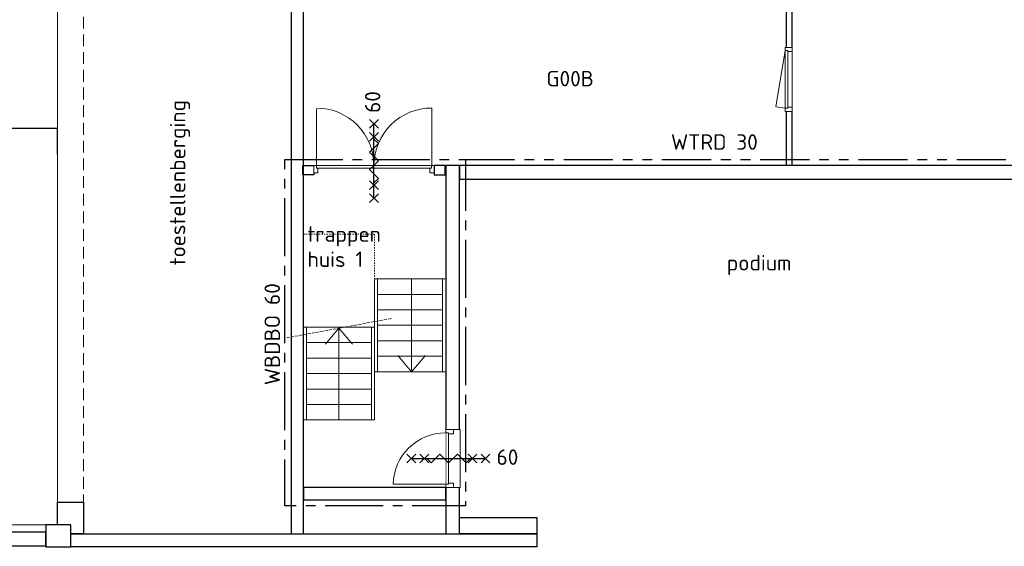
# Model space of a CAD drawing. Header units: millimetres. Extents: x -28579 to 211491, y -26192 to 102706.
# Tile 17 of 48: x -6733 to 9179, y 40142 to 48645. Entities that reach past the tile are written whole.
import ezdxf

# ---------------------------------------------------------------- set-up
doc = ezdxf.new("R2010")
doc.units = ezdxf.units.MM
doc.header["$LTSCALE"] = 100
doc.header["$PDMODE"] = 1
doc.header["$PDSIZE"] = -2
for name, pattern in [('B0202', [28.125, 18.75, -3.125, 3.125, -3.125]), ('HIDDEN', [9.525, 6.35, -3.175]), ('PHANTOM2', [31.75, 15.875, -3.175, 3.175, -3.175, 3.175, -3.175]), ('STYLE_01', [0.416641, 0.208282, -0.208359]), ('STYLE_02', [0.694427, 0.486069, -0.208359])]:
    doc.linetypes.add(name, pattern=pattern)
for name, color, linetype in [('AL22FF1-_KALKZANDST', 2, 'Continuous'), ('AL28_BETON', 3, 'Continuous'), ('AL65_BEVEILIGING', 1, 'Continuous'), ('AT1A_TEKST', 2, 'Continuous'), ('AT25_TEKST', 2, 'Continuous'), ('br.compartimentering', 4, 'B0202')]:
    doc.layers.add(name, color=color, linetype=linetype)
doc.layers.add('hulplijnen', color=6, linetype='Continuous', plot=False)
doc.layers.add('None', color=7, linetype='Continuous', lineweight=5)
doc.styles.add('03_100', font='isocpeur.ttf')
doc.styles.get("Standard").update_dxf_attribs({"font": 'isocpeur.ttf'})
doc.styles.add('Tekton Plus Regular', font='isocpeur.ttf')
doc.dimstyles.get("Standard").update_dxf_attribs({"dimtxt": 0.18, "dimasz": 0.18, "dimexe": 0.18, "dimexo": 0.0625, "dimgap": 0.09, "dimtad": 0, "dimtih": 1, "dimtoh": 1, "dimdec": 4, "dimzin": 0, "dimdsep": 46, "dimtxsty": 'Standard', "dimcen": 0.09, "dimadec": 0, "dimazin": 0, "dimtfac": 1, "dimtdec": 4, "dimtofl": 0, "dimtmove": 0, "dimatfit": 0, "dimfxl": 1, "dimtolj": 1, "dimtzin": 0, "dimarcsym": 0})

# ---------------------------------------------------------------- blocks, each defined once
blk = doc.blocks.new('Group-169')
at = {"layer": 'None', "color": 8, "linetype": 'Continuous', "lineweight": 5}
for q in [(-55099, 25853), (-54665, 25853)]:
    blk.add_line((-54882, 25592), q, dxfattribs=at)
blk = doc.blocks.new('Group-170')
at = {"layer": 'None', "color": 8, "linetype": 'Continuous', "lineweight": 5}
for q in [(-56273, 26035), (-55840, 26035)]:
    blk.add_line((-56056, 26295), q, dxfattribs=at)
blk = doc.blocks.new('Group-171')
at = {"layer": 'None', "color": 8, "linetype": 'Continuous', "lineweight": 5}
blk.add_line((-56056, 26313), (-56056, 24813), dxfattribs=at)
at = {"layer": 'None', "color": 7}
blk.add_blockref('Group-170', (0, 0), dxfattribs=at)
at = {"color": 8, "linetype": 'Continuous', "lineweight": 5}
for points in [[(-55432, 27092), (-55481, 27092), (-55481, 25592), (-55432, 25592)], [(-56631, 26313), (-56582, 26313), (-56582, 24813), (-56631, 24813)]]:
    blk.add_wipeout(points, dxfattribs=at).dxf.layer = 'None'
at = {"layer": 'None', "color": 8, "linetype": 'Continuous', "lineweight": 5}
for points in [[(-55432, 27092), (-55481, 27092), (-55481, 25592), (-55432, 25592)], [(-55433, 27092), (-54382, 27092), (-54382, 26842), (-55433, 26842)], [(-55433, 26842), (-54382, 26842), (-54382, 26592), (-55433, 26592)], [(-56631, 26313), (-56582, 26313), (-56582, 24813), (-56631, 24813)], [(-56582, 26313), (-55531, 26313), (-55531, 26063), (-56582, 26063)], [(-56582, 26063), (-55531, 26063), (-55531, 25813), (-56582, 25813)], [(-56582, 25813), (-55531, 25813), (-55531, 25563), (-56582, 25563)], [(-56582, 25563), (-55531, 25563), (-55531, 25313), (-56582, 25313)], [(-56582, 25313), (-55531, 25313), (-55531, 25063), (-56582, 25063)], [(-56582, 25063), (-55531, 25063), (-55531, 24813), (-56582, 24813)]]:
    blk.add_lwpolyline(points, close=True, dxfattribs=at)
at = {"color": 8, "linetype": 'Continuous', "lineweight": 5}
blk.add_wipeout([(-55433, 25842), (-54382, 25842), (-54382, 25592), (-55433, 25592)], dxfattribs=at).dxf.layer = 'None'
at = {"layer": 'None', "color": 8, "linetype": 'Continuous', "lineweight": 5}
blk.add_line((-54882, 27092), (-54882, 25592), dxfattribs=at)
blk.add_lwpolyline([(-55433, 25842), (-54382, 25842), (-54382, 25592), (-55433, 25592)], close=True, dxfattribs=at)
at = {"layer": 'None', "color": 7}
blk.add_blockref('Group-169', (0, 0), dxfattribs=at)
at = {"color": 8, "linetype": 'Continuous', "lineweight": 5}
blk.add_wipeout([(-55531, 26313), (-55481, 26313), (-55481, 24813), (-55531, 24813)], dxfattribs=at).dxf.layer = 'None'
at = {"layer": 'None', "color": 8, "linetype": 'STYLE_01', "lineweight": 5}
blk.add_lwpolyline([(-56631, 27813), (-55481, 27813), (-55481, 26313), (-56631, 26313)], close=True, dxfattribs=at)
at = {"layer": 'None', "color": 8, "linetype": 'Continuous', "lineweight": 5}
for points in [[(-55433, 26592), (-54382, 26592), (-54382, 26342), (-55433, 26342)], [(-55531, 26313), (-55481, 26313), (-55481, 24813), (-55531, 24813)], [(-55433, 26342), (-54382, 26342), (-54382, 26092), (-55433, 26092)], [(-55433, 26092), (-54382, 26092), (-54382, 25842), (-55433, 25842)]]:
    blk.add_lwpolyline(points, close=True, dxfattribs=at)
at = {"color": 8, "linetype": 'Continuous', "lineweight": 5}
blk.add_wipeout([(-54382, 27091), (-54331, 27091), (-54331, 25592), (-54382, 25592)], dxfattribs=at).dxf.layer = 'None'
at = {"layer": 'None', "color": 8, "linetype": 'Continuous', "lineweight": 5}
blk.add_lwpolyline([(-54382, 27091), (-54331, 27091), (-54331, 25592), (-54382, 25592)], close=True, dxfattribs=at)
blk = doc.blocks.new('Group-203')
at = {"color": 8, "linetype": 'Continuous', "lineweight": 5}
blk.add_wipeout([(-48845, 30829), (-48731, 30829), (-48731, 29795), (-48845, 29795)], dxfattribs=at).dxf.layer = 'None'
at = {"layer": 'None', "color": 8, "linetype": 'Continuous', "lineweight": 5}
blk.add_lwpolyline([(-48845, 30829), (-48731, 30829), (-48731, 29795), (-48845, 29795)], close=True, dxfattribs=at)
at = {"color": 8, "linetype": 'Continuous', "lineweight": 5}
for points in [[(-48731, 30762), (-48731, 30829), (-48845, 30829), (-48845, 30762)], [(-48845, 29862), (-48731, 29862), (-48731, 29795), (-48845, 29795)]]:
    blk.add_wipeout(points, dxfattribs=at).dxf.layer = 'None'
at = {"layer": 'None', "color": 8, "linetype": 'Continuous', "lineweight": 5}
for points in [[(-48731, 30762), (-48731, 30829), (-48845, 30829), (-48845, 30762)], [(-48845, 29862), (-48731, 29862), (-48731, 29795), (-48845, 29795)]]:
    blk.add_lwpolyline(points, close=True, dxfattribs=at)
at = {"color": 8, "linetype": 'Continuous', "lineweight": 5}
blk.add_wipeout([(-48845, 30777), (-48805, 30777), (-48805, 29847), (-48845, 29847)], dxfattribs=at).dxf.layer = 'None'
at = {"layer": 'None', "color": 8, "linetype": 'Continuous', "lineweight": 5}
for p, q in [((-48845, 30777), (-48994, 29871)), ((-48991, 29871), (-48845, 29847))]:
    blk.add_line(p, q, dxfattribs=at)
blk.add_lwpolyline([(-48845, 30777), (-48805, 30777), (-48805, 29847), (-48845, 29847)], close=True, dxfattribs=at)
blk = doc.blocks.new('60min br.w.')
at = {"layer": 'AL65_BEVEILIGING'}
for p, q in [((-671, 71), (-529, -71)), ((-671, -71), (-529, 71)), ((-600, 0), (600, 0)), ((-461, 71), (-319, -71)), ((-461, -71), (-319, 71)), ((319, -71), (461, 71)), ((319, 71), (461, -71)), ((529, -71), (671, 71)), ((529, 71), (671, -71))]:
    blk.add_line(p, q, dxfattribs=at)
blk.add_lwpolyline([(-351, 0), (-280, -71), (-139, 71), (3, -71), (144, 71), (286, -71), (356, 0)], dxfattribs=at)
at = {"layer": 'AL65_BEVEILIGING', "style": '03_100'}
blk.add_text('60', height=250, dxfattribs=at).set_placement((777, -104))
blk = doc.blocks.new('*D361')
at = {"layer": 'Defpoints', "color": 0, "linetype": 'Continuous', "lineweight": 0, "ltscale": 0.5, "transparency": 16777216}
for p in [(-6123, 46886), (-27198, 46476), (-6123, 46476)]:
    blk.add_point(p, dxfattribs=at)
at = {"layer": 'hulplijnen', "color": 0, "linetype": 'Continuous', "lineweight": -2, "ltscale": 0.5, "transparency": 16777216}
for p, q in [((-27198, 46476), (-27198, 46886)), ((-27198, 46886), (-16716, 46886)), ((-6123, 46886), (-16605, 46886)), ((-6123, 46476), (-6123, 46886))]:
    blk.add_line(p, q, dxfattribs=at)
at = {"layer": 'hulplijnen', "color": 0, "linetype": 'Continuous', "lineweight": 0, "ltscale": 0.5, "transparency": 16777216}
for points in [[(-27198, 46886), (-27198, 46886), (-27198, 46886)], [(-6123, 46886), (-6123, 46886), (-6123, 46886)]]:
    blk.add_solid(points, dxfattribs=at)
at = {"layer": 'hulplijnen', "color": 0, "linetype": 'Continuous', "lineweight": 0, "ltscale": 0.5, "transparency": 16777216, "insert": (-16660, 46886), "char_height": 18, "attachment_point": 5}
blk.add_mtext('\\A1;21075.0000', dxfattribs=at)

msp = doc.modelspace()

# ---------------------------------------------------------------- linework, layer by layer
at = {"layer": 'None', "color": 140, "linetype": 'Continuous', "lineweight": 15}
for p, q in [((-1938, 46268), (-1938, 47198)), ((-70, 46288), (-70, 47218))]:
    msp.add_line(p, q, dxfattribs=at)

# ---------------------------------------------------------------- texts
at = {"layer": 'AT1A_TEKST', "style": '03_100'}
msp.add_text('WBDBO 60', height=249.999995, rotation=90, dxfattribs=at).set_placement((-2526.14517, 42742.66706))
at = {"layer": 'AT25_TEKST', "style": '03_100'}
msp.add_text('WTRD 30', height=249.999995, dxfattribs=at).set_placement((3791.35446, 46544.23303))
at = {"layer": 'None', "color": 1, "insert": (1779, 47818.11047), "char_height": 250, "attachment_point": 1, "line_spacing_factor": 0.976858, "style": 'Tekton Plus Regular'}
msp.add_mtext('G00B', dxfattribs=at)

# ---------------------------------------------------------------- wipeouts: each hides what was drawn before it
at = {"color": 8, "linetype": 'STYLE_01', "lineweight": 5}
msp.add_wipeout([(-6123, 49263), (-5703, 49263), (-5703, 40855), (-6123, 40855)], dxfattribs=at).dxf.layer = 'None'
at = {"color": 8, "linetype": 'Continuous', "lineweight": 5}
for points in [[(5752, 46288), (5752, 49073), (5652, 49073), (5652, 46288)], [(-27418, 40148), (-6313, 40148), (-6313, 40368), (-27418, 40368)]]:
    msp.add_wipeout(points, dxfattribs=at).dxf.layer = 'None'
at = {"color": 1, "linetype": 'Continuous', "lineweight": 35}
for points in [[(-3853.48, 44678), (-3853.48, 48111.30007), (-4387, 48111.30007), (-4387, 44678)], [(4694, 43858.96), (5732, 43858.96), (5732, 44926), (4694, 44926)]]:
    msp.add_wipeout(points, dxfattribs=at).dxf.layer = 'None'

# ---------------------------------------------------------------- next in the draw order: linework, layer by layer
at = {"layer": 'AL22FF1-_KALKZANDST'}
for points in [[(5752, 46288), (5752, 49073), (5652, 49073), (5652, 46288)], [(-27418, 40148), (-6313, 40148), (-6313, 40368), (-27418, 40368)]]:
    msp.add_lwpolyline(points, close=True, dxfattribs=at)
at = {"layer": 'None', "color": 8, "linetype": 'HIDDEN', "lineweight": 5, "ltscale": 0.3}
msp.add_lwpolyline([(-6123, 49263), (-5703, 49263), (-5703, 40855), (-6123, 40855)], close=True, dxfattribs=at)

# ---------------------------------------------------------------- next in the draw order: texts
at = {"layer": 'None', "color": 1, "insert": (-4305.99172, 44678), "char_height": 250, "attachment_point": 1, "rotation": 90, "line_spacing_factor": 0.976858, "style": 'Tekton Plus Regular'}
msp.add_mtext('toestellenberging', dxfattribs=at)
at = {"layer": 'None', "color": 1, "insert": (4694, 44844.99172), "char_height": 250, "attachment_point": 1, "line_spacing_factor": 0.976858, "style": 'Tekton Plus Regular'}
msp.add_mtext('podium', dxfattribs=at)

# ---------------------------------------------------------------- next in the draw order: dimensions: what is measured, and where the dimension line sits
at = {"layer": 'hulplijnen', "linetype": 'Continuous', "lineweight": 0, "ltscale": 0.5}
dim = msp.add_linear_dim(base=(-6123, 46886.05163), p1=(-27198, 46475.5), p2=(-6123, 46475.5), dimstyle='Standard', override={"dimtxt": 18}, dxfattribs=at)
dim.commit()
dim.dimension.update_dxf_attribs({"geometry": '*D361', "text_midpoint": (-16660.5, 46886.05163)})

# ---------------------------------------------------------------- next in the draw order: block references
at = {"layer": 'None', "color": 7}
msp.add_blockref('Group-203', (54483, 17368), dxfattribs=at)

# ---------------------------------------------------------------- next in the draw order: wipeouts: each hides what was drawn before it
at = {"color": 8, "linetype": 'Continuous', "lineweight": 5}
msp.add_wipeout([(12547, 46068), (12547, 46288), (372, 46288), (372, 46068), (1158, 46068), (12091, 46068)], dxfattribs=at).dxf.layer = 'None'

# ---------------------------------------------------------------- next in the draw order: linework, layer by layer
at = {"layer": 'AL22FF1-_KALKZANDST'}
msp.add_lwpolyline([(12547, 46068), (12547, 46288), (372, 46288), (372, 46068), (1158, 46068), (12091, 46068)], close=True, dxfattribs=at)

# ---------------------------------------------------------------- next in the draw order: wipeouts: each hides what was drawn before it
at = {"color": 8, "linetype": 'Continuous', "lineweight": 5}
msp.add_wipeout([(152, 46288), (152, 46181), (152, 40637), (152, 40540), (152, 40345), (372, 40345), (372, 46288)], dxfattribs=at).dxf.layer = 'None'

# ---------------------------------------------------------------- next in the draw order: linework, layer by layer
at = {"layer": 'AL22FF1-_KALKZANDST'}
for points in [[(142, 46288), (-36, 46288), (-36, 46138), (142, 46138)], [(152, 46288), (152, 46181), (152, 40637), (152, 40540), (152, 40345), (372, 40345), (372, 46288)]]:
    msp.add_lwpolyline(points, close=True, dxfattribs=at)
at = {"layer": 'None', "color": 8, "linetype": 'Continuous', "lineweight": 5}
msp.add_line((152, 40863), (152, 41063), dxfattribs=at)

# ---------------------------------------------------------------- next in the draw order: block references
at = {"layer": 'None', "color": 7}
msp.add_blockref('Group-171', (54483, 17368), dxfattribs=at)

# ---------------------------------------------------------------- next in the draw order: wipeouts: each hides what was drawn before it
at = {"color": 140, "linetype": 'Continuous', "lineweight": 15}
msp.add_wipeout([(-103, 46288), (-36, 46288), (-36, 46174), (-103, 46174)], dxfattribs=at).dxf.layer = 'None'
at = {"color": 8, "linetype": 'Continuous', "lineweight": 5}
for points in [[(-2178, 41093), (-2178, 40893), (152, 40893), (152, 41093)], [(-5908, 40345), (1622, 40345), (1622, 40135), (-5908, 40135)]]:
    msp.add_wipeout(points, dxfattribs=at).dxf.layer = 'None'

# ---------------------------------------------------------------- next in the draw order: linework, layer by layer
at = {"layer": 'AL22FF1-_KALKZANDST'}
for points in [[(-2148, 41093), (-2148, 40893), (152, 40893), (152, 41093)], [(-5908, 40345), (1622, 40345), (1622, 40135), (-5908, 40135)]]:
    msp.add_lwpolyline(points, close=True, dxfattribs=at)
at = {"layer": 'None', "color": 140, "linetype": 'Continuous', "lineweight": 15}
msp.add_lwpolyline([(-103, 46288), (-36, 46288), (-36, 46174), (-103, 46174)], close=True, dxfattribs=at)

# ---------------------------------------------------------------- next in the draw order: wipeouts: each hides what was drawn before it
at = {"color": 8, "linetype": 'Continuous', "lineweight": 5}
for points in [[(-2148, 40345), (-2148, 40527), (-2148, 41146), (-2148, 41455), (-2148, 42058), (-2148, 49773), (-2348, 49773), (-2348, 41146), (-2348, 40527), (-2348, 40345)], [(-6123, 40855), (-5703, 40855), (-5703, 40345), (-6123, 40345)], [(372, 40606), (1622, 40606), (1622, 40345), (372, 40345)]]:
    msp.add_wipeout(points, dxfattribs=at).dxf.layer = 'None'
at = {"color": 140, "linetype": 'Continuous', "lineweight": 15}
msp.add_wipeout([(-1008, 46288), (-78, 46288), (-78, 46248), (-1008, 46248)], dxfattribs=at).dxf.layer = 'None'
at = {"color": 255, "linetype": 'Continuous', "lineweight": 5}
msp.add_wipeout([(152, 42027), (386, 42027), (386, 41093), (152, 41093)], dxfattribs=at).dxf.layer = 'None'

# ---------------------------------------------------------------- next in the draw order: linework, layer by layer
at = {"layer": 'AL22FF1-_KALKZANDST'}
for points in [[(-2148, 40345), (-2148, 40527), (-2148, 41146), (-2148, 41455), (-2148, 42058), (-2148, 49773), (-2348, 49773), (-2348, 41146), (-2348, 40527), (-2348, 40345)], [(-2158, 46288), (-1980, 46288), (-1980, 46138), (-2158, 46138)], [(-6123, 40855), (-5703, 40855), (-5703, 40345), (-6123, 40345)], [(372, 40606), (1622, 40606), (1622, 40345), (372, 40345)]]:
    msp.add_lwpolyline(points, close=True, dxfattribs=at)
at = {"layer": 'br.compartimentering', "linetype": 'PHANTOM2', "ltscale": 0.5, "flags": 128}
msp.add_lwpolyline([(472, 46388), (12867, 46388), (12867, 40952), (15297, 40952), (15297, 35153), (20803.58591, 35153), (21807.76727, 35427.34004)], dxfattribs=at)
at = {"layer": 'None', "color": 8, "linetype": 'STYLE_02', "lineweight": 5}
msp.add_line((-2418, 43507), (-728, 43820), dxfattribs=at)
at = {"layer": 'None', "color": 140, "linetype": 'Continuous', "lineweight": 15}
msp.add_lwpolyline([(-1008, 46288), (-78, 46288), (-78, 46248), (-1008, 46248)], close=True, dxfattribs=at)
at = {"layer": 'None', "color": 255, "linetype": 'Continuous', "lineweight": 5}
msp.add_lwpolyline([(152, 42027), (386, 42027), (386, 41093), (152, 41093)], close=True, dxfattribs=at)

# ---------------------------------------------------------------- next in the draw order: texts
at = {"layer": 'None', "color": 1, "insert": (-2082, 45309.02391), "char_height": 250, "attachment_point": 1, "line_spacing_factor": 0.976858, "style": 'Tekton Plus Regular'}
msp.add_mtext('trappen\\Phuis 1', dxfattribs=at)

# ---------------------------------------------------------------- next in the draw order: wipeouts: each hides what was drawn before it
at = {"color": 140, "linetype": 'Continuous', "lineweight": 15}
msp.add_wipeout([(-1913, 46288), (-1980, 46288), (-1980, 46174), (-1913, 46174)], dxfattribs=at).dxf.layer = 'None'
at = {"color": 8, "linetype": 'Continuous', "lineweight": 5}
msp.add_wipeout([(-6313, 40135), (-5908, 40135), (-5908, 40488), (-6313, 40488)], dxfattribs=at).dxf.layer = 'None'

# ---------------------------------------------------------------- next in the draw order: linework, layer by layer
at = {"layer": 'AL28_BETON'}
msp.add_lwpolyline([(-6313, 40135), (-5908, 40135), (-5908, 40488), (-6313, 40488)], close=True, dxfattribs=at)
at = {"layer": 'hulplijnen', "linetype": 'Continuous', "lineweight": 0, "ltscale": 0.5}
msp.add_lwpolyline([(-27198, 52463), (-6123, 52463), (-6123, 40488), (-27198, 40488)], close=True, dxfattribs=at)
at = {"layer": 'None', "color": 140, "linetype": 'Continuous', "lineweight": 15}
msp.add_lwpolyline([(-1913, 46288), (-1980, 46288), (-1980, 46174), (-1913, 46174)], close=True, dxfattribs=at)

# ---------------------------------------------------------------- next in the draw order: wipeouts: each hides what was drawn before it
at = {"color": 140, "linetype": 'Continuous', "lineweight": 15}
msp.add_wipeout([(-1008, 46288), (-1938, 46288), (-1938, 46248), (-1008, 46248)], dxfattribs=at).dxf.layer = 'None'

# ---------------------------------------------------------------- next in the draw order: linework, layer by layer
at = {"layer": 'br.compartimentering', "color": 4, "linetype": 'B0202', "ltscale": 0.5, "flags": 128}
msp.add_lwpolyline([(-2448, 46388), (472, 46388), (472, 40793), (-2448, 40793)], close=True, dxfattribs=at)
at = {"layer": 'None', "color": 140, "linetype": 'Continuous', "lineweight": 15}
msp.add_lwpolyline([(-1008, 46288), (-1938, 46288), (-1938, 46248), (-1008, 46248)], close=True, dxfattribs=at)
for centre, radius, start, end in [((-1938, 46288), 930, 0, 90), ((-78, 46288), 930.03441, 89.507145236, 180)]:
    msp.add_arc(centre, radius, start, end, dxfattribs=at)

# ---------------------------------------------------------------- next in the draw order: block references
at = {"layer": 'AL65_BEVEILIGING', "rotation": 90}
msp.add_blockref('60min br.w.', (-1008, 46362.24445), dxfattribs=at)

# ---------------------------------------------------------------- next in the draw order: wipeouts: each hides what was drawn before it
at = {"color": 140, "linetype": 'Continuous', "lineweight": 15}
for points in [[(279, 41960), (279, 42027), (152, 42027), (152, 41960)], [(152, 41160), (279, 41160), (279, 41093), (152, 41093)]]:
    msp.add_wipeout(points, dxfattribs=at).dxf.layer = 'None'

# ---------------------------------------------------------------- next in the draw order: linework, layer by layer
at = {"layer": 'None', "color": 140, "linetype": 'Continuous', "lineweight": 15}
for points in [[(279, 41960), (279, 42027), (152, 42027), (152, 41960)], [(152, 41160), (279, 41160), (279, 41093), (152, 41093)]]:
    msp.add_lwpolyline(points, close=True, dxfattribs=at)

# ---------------------------------------------------------------- next in the draw order: wipeouts: each hides what was drawn before it
at = {"color": 8, "linetype": 'Continuous', "lineweight": 5}
msp.add_wipeout([(152, 41975), (196, 41975), (196, 41145), (152, 41145)], dxfattribs=at).dxf.layer = 'None'

# ---------------------------------------------------------------- next in the draw order: linework, layer by layer
at = {"layer": 'None', "color": 8, "linetype": 'Continuous', "lineweight": 5}
for p, q in [((152, 42027), (375, 42027)), ((152, 41093), (377, 41093))]:
    msp.add_line(p, q, dxfattribs=at)
msp.add_lwpolyline([(152, 41975), (196, 41975), (196, 41145), (152, 41145)], close=True, dxfattribs=at)

# ---------------------------------------------------------------- next in the draw order: wipeouts: each hides what was drawn before it
at = {"color": 140, "linetype": 'Continuous', "lineweight": 15}
msp.add_wipeout([(-696.78748, 41144.99524), (-677.28449, 41307.90173), (-626.8112, 41464.01495), (-547.25259, 41607.50474), (-441.57983, 41733.01234), (-313.73936, 41835.85058), (-168.50548, 41912.17888), (-11.30206, 41959.14671), (152, 41975), (152, 41126)], dxfattribs=at).dxf.layer = 'None'

# ---------------------------------------------------------------- next in the draw order: linework, layer by layer
at = {"layer": 'None', "color": 140, "linetype": 'Continuous', "lineweight": 15}
msp.add_line((152, 41145), (-696, 41145), dxfattribs=at)
msp.add_arc((152, 41126), 849, 90, 178.717976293, dxfattribs=at)

# ---------------------------------------------------------------- next in the draw order: block references
at = {"layer": 'AL65_BEVEILIGING'}
msp.add_blockref('60min br.w.', (196, 41560), dxfattribs=at)

doc.saveas('drawing.dxf')
